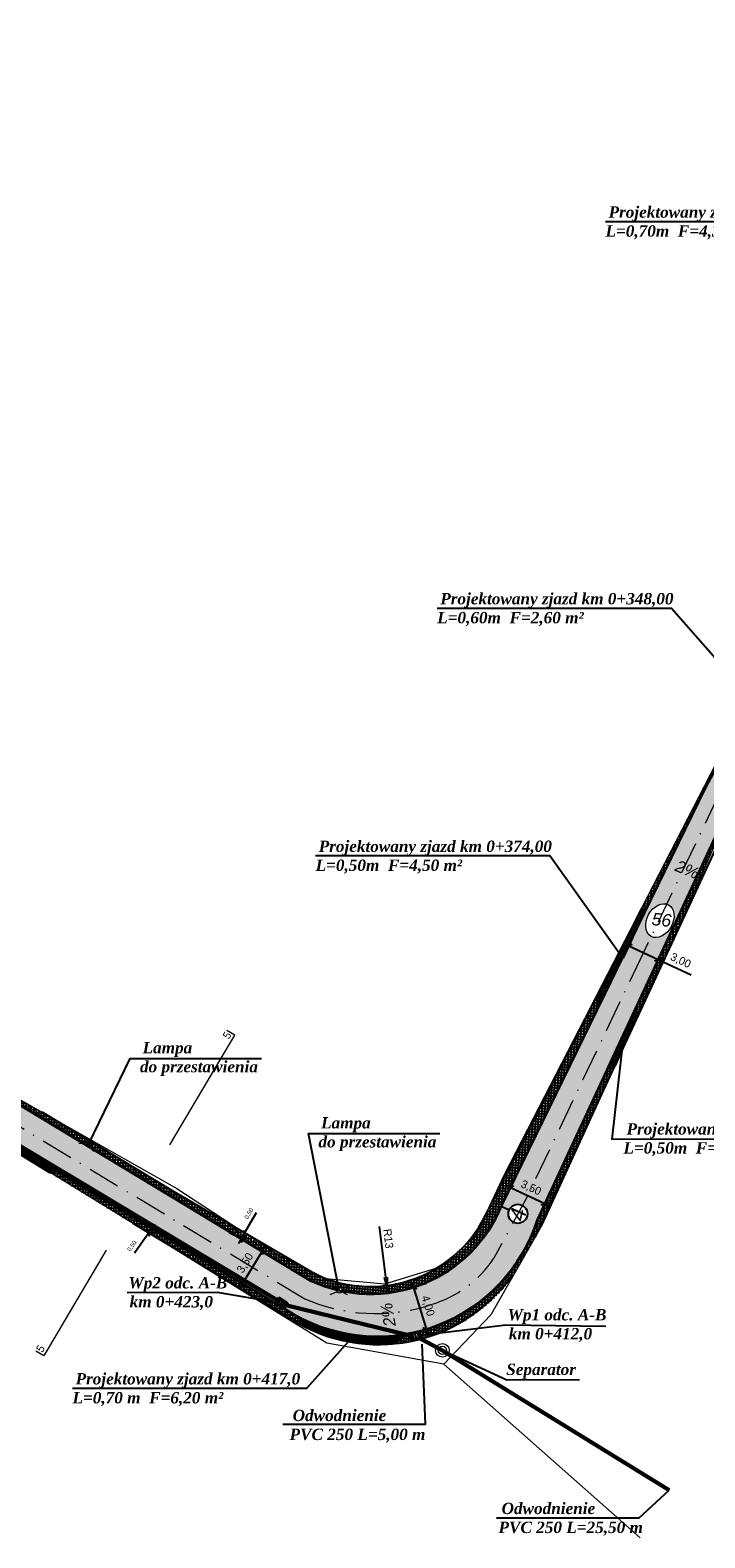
# Model space of a CAD drawing. Header units: metres. Extents: x 5555129 to 5556676, y 5635595 to 5636517.
# Tile 182 of 256: x 5556123 to 5556186, y 5635595 to 5635736. Entities that reach past the tile are written whole.
import ezdxf

# ---------------------------------------------------------------- set-up
doc = ezdxf.new("R2010")
doc.units = ezdxf.units.M
doc.header["$MEASUREMENT"] = 0
doc.linetypes.add('KROPK3-2', pattern=[5, 3, -1, 0, -1])
doc.linetypes.add('PRZER3-1', pattern=[4, 3, -1])
for name, color, linetype, lineweight, true_color in [('drogi', 7, 'Continuous', 20, 0xd6bc51), ('GESDZI_O', 7, 'Continuous', 18, 0x0a0909), ('GESKKL_O', 7, 'PRZER3-1', 18, 0x008000)]:
    doc.layers.add(name, color=color, linetype=linetype, lineweight=lineweight, true_color=true_color)
doc.layers.add('Warstwa 1', color=220, linetype='Continuous', lineweight=20)
doc.styles.add('GEO-INFO', font='plfontwi.shx', dxfattribs={"height": 0.25})
doc.styles.get("Standard").update_dxf_attribs({"font": 'plfontwi.shx', "height": 0.75})
doc.dimstyles.new('ISO-25', dxfattribs={"dimtxt": 2.5, "dimasz": 2.5, "dimexe": 1.25, "dimexo": 0.625, "dimtad": 1, "dimtxsty": 'Standard', "dimcen": 2.5, "dimadec": 0, "dimazin": 0, "dimtfac": 1, "dimtmove": 0, "dimatfit": 3, "dimfxl": 1, "dimarcsym": 0})
pattern_1 = [(85, (511.457, -240.33497), (-0.249048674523, 0.021788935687), []), (175, (511.457, -240.33497), (-0.021788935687, -0.249048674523), [])]
pattern_2 = [(0, (511.457, -240.33497), (0, 0.275), [0.2, -0.075]), (90, (511.457, -240.33497), (-0.275, 2e-17), [0.2, -0.075])]
pattern_3 = [(45, (511.45699, -240.33497), (-0.0883883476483, 0.0883883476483), []), (135, (511.45699, -240.33497), (-0.0883883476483, -0.0883883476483), [])]
pattern_4 = [(90, (1114.57154, -241.69257), (-0.125, 8e-18), []), (180, (1114.57154, -241.69257), (-2e-17, -0.125), [])]

# ---------------------------------------------------------------- blocks, each defined once
blk = doc.blocks.new('_Oblique')
at = {"color": 0, "linetype": 'ByBlock', "lineweight": -2}
blk.add_line((-0.5, -0.5), (0.5, 0.5), dxfattribs=at)
blk = doc.blocks.new('*D2591')
at = {"layer": 'Defpoints', "color": 0, "linetype": 'Continuous', "lineweight": 18}
for p in [(5556179.07, 5635652.09), (5556181.82, 5635650.82), (5556181.18, 5635649.44)]:
    blk.add_point(p, dxfattribs=at)
at = {"layer": 'Warstwa 1', "color": 0, "linetype": 'Continuous', "lineweight": -2}
for p, q in [((5556178.81, 5635651.53), (5556177.91, 5635649.58)), ((5556177.98, 5635650.93), (5556181.18, 5635649.44)), ((5556181.56, 5635650.25), (5556180.65, 5635648.31)), ((5556181.18, 5635649.44), (5556184.25, 5635648.01))]:
    blk.add_line(p, q, dxfattribs=at)
at = {"layer": 'Warstwa 1', "color": 0, "linetype": 'ByBlock', "lineweight": -2, "xscale": 0.5, "yscale": 0.5, "zscale": 0.5}
for p, rotation in [((5556178.43, 5635650.71), 155.0893419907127), ((5556181.18, 5635649.44), 335.0893419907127)]:
    blk.add_blockref('_Oblique', p, dxfattribs=dict(at, rotation=rotation))
at = {"layer": 'Warstwa 1', "color": 0, "linetype": 'Continuous', "lineweight": 20, "insert": (5556183.26, 5635649.3), "char_height": 0.75, "attachment_point": 5, "rotation": 335.0893}
blk.add_mtext('3,00', dxfattribs=at)
blk = doc.blocks.new('*D2592')
at = {"layer": 'Defpoints', "color": 0, "linetype": 'Continuous', "lineweight": 18}
for p in [(5556167.01, 5635627.37), (5556170.6, 5635626.66), (5556170.23, 5635625.87)]:
    blk.add_point(p, dxfattribs=at)
at = {"layer": 'Warstwa 1', "color": 0, "linetype": 'Continuous', "lineweight": -2}
for p, q in [((5556167.27, 5635627.93), (5556167.9, 5635629.3)), ((5556166.92, 5635628.37), (5556171.06, 5635626.45)), ((5556170.5, 5635626.44), (5556171.13, 5635627.8))]:
    blk.add_line(p, q, dxfattribs=at)
at = {"layer": 'Warstwa 1', "color": 0, "linetype": 'ByBlock', "lineweight": -2, "xscale": 0.5, "yscale": 0.5, "zscale": 0.5}
for p, rotation in [((5556167.38, 5635628.16), 155.0893419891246), ((5556170.6, 5635626.66), 335.0893419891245)]:
    blk.add_blockref('_Oblique', p, dxfattribs=dict(at, rotation=rotation))
at = {"layer": 'Warstwa 1', "color": 0, "linetype": 'Continuous', "lineweight": 20, "insert": (5556169.3, 5635628.09), "char_height": 0.75, "attachment_point": 5, "rotation": 335.0893}
blk.add_mtext('3,50', dxfattribs=at)
blk = doc.blocks.new('*D2593')
at = {"layer": 'Defpoints', "color": 0, "linetype": 'Continuous', "lineweight": 18}
for p in [(5556158.35, 5635618.83), (5556159.54, 5635614.93), (5556159.54, 5635614.93)]:
    blk.add_point(p, dxfattribs=at)
at = {"layer": 'Warstwa 1', "color": 0, "linetype": 'Continuous', "lineweight": -2}
for p, q in [((5556158.2, 5635619.31), (5556159.69, 5635614.45)), ((5556158.94, 5635619.03), (5556159.54, 5635619.22)), ((5556160.13, 5635615.13), (5556160.73, 5635615.32))]:
    blk.add_line(p, q, dxfattribs=at)
at = {"layer": 'Warstwa 1', "color": 0, "linetype": 'ByBlock', "lineweight": -2, "xscale": 0.5, "yscale": 0.5, "zscale": 0.5}
for p, rotation in [((5556158.35, 5635618.83), 106.9871584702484), ((5556159.54, 5635614.93), 286.9871584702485)]:
    blk.add_blockref('_Oblique', p, dxfattribs=dict(at, rotation=rotation))
at = {"layer": 'Warstwa 1', "color": 0, "linetype": 'Continuous', "lineweight": 20, "insert": (5556159.66, 5635617.1), "char_height": 0.75, "attachment_point": 5, "rotation": 286.9872}
blk.add_mtext('4,00', dxfattribs=at)
blk = doc.blocks.new('*D2594')
at = {"layer": 'Defpoints', "color": 0, "linetype": 'Continuous', "lineweight": 18}
for p in [(5556143.96, 5635622.35), (5556142.15, 5635619.36), (5556142.4, 5635619.21)]:
    blk.add_point(p, dxfattribs=at)
at = {"layer": 'Warstwa 1', "color": 0, "linetype": 'Continuous', "lineweight": -2}
for p, q in [((5556144.47, 5635622.63), (5556142.14, 5635618.78)), ((5556144.5, 5635622.03), (5556145.28, 5635621.56)), ((5556142.69, 5635619.03), (5556143.47, 5635618.56))]:
    blk.add_line(p, q, dxfattribs=at)
at = {"layer": 'Warstwa 1', "color": 0, "linetype": 'ByBlock', "lineweight": -2, "xscale": 0.5, "yscale": 0.5, "zscale": 0.5}
for p, rotation in [((5556144.21, 5635622.2), 58.81673055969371), ((5556142.4, 5635619.21), 238.8167305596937)]:
    blk.add_blockref('_Oblique', p, dxfattribs=dict(at, rotation=rotation))
at = {"layer": 'Warstwa 1', "color": 0, "linetype": 'Continuous', "lineweight": 20, "insert": (5556142.67, 5635621.09), "char_height": 0.75, "attachment_point": 5, "rotation": 58.8167}
blk.add_mtext('3,50', dxfattribs=at)
blk = doc.blocks.new('*D2602')
at = {"layer": 'Defpoints', "color": 0, "linetype": 'Continuous', "lineweight": 18}
for p in [(5556142.28, 5635623.37), (5556142.53, 5635623.81), (5556142.53, 5635623.81)]:
    blk.add_point(p, dxfattribs=at)
at = {"layer": 'Warstwa 1', "color": 0, "linetype": 'Continuous', "lineweight": -2}
for p, q in [((5556142.53, 5635623.81), (5556143.69, 5635625.81)), ((5556141.72, 5635623.65), (5556141.16, 5635623.93)), ((5556141.97, 5635624.09), (5556141.41, 5635624.36)), ((5556142.28, 5635623.37), (5556142.03, 5635622.94)), ((5556142.28, 5635623.37), (5556142.53, 5635623.81))]:
    blk.add_line(p, q, dxfattribs=at)
at = {"layer": 'Warstwa 1', "color": 0, "linetype": 'ByBlock', "lineweight": -2, "xscale": 0.5, "yscale": 0.5, "zscale": 0.5}
for p, rotation in [((5556142.28, 5635623.37), 59.9161954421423), ((5556142.53, 5635623.81), 239.9161954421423)]:
    blk.add_blockref('_Oblique', p, dxfattribs=dict(at, rotation=rotation))
at = {"layer": 'Warstwa 1', "color": 0, "linetype": 'Continuous', "lineweight": 20, "insert": (5556143.02, 5635625.72), "char_height": 0.75, "attachment_point": 5, "rotation": 59.9162}
blk.add_mtext('{\\H0.53085x;0,50}', dxfattribs=at)
blk = doc.blocks.new('*D2603')
at = {"layer": 'Defpoints', "color": 0, "linetype": 'Continuous', "lineweight": 18}
for p in [(5556133.65, 5635623.92), (5556133.65, 5635623.92), (5556133.94, 5635624.33)]:
    blk.add_point(p, dxfattribs=at)
at = {"layer": 'Warstwa 1', "color": 0, "linetype": 'Continuous', "lineweight": -2}
for p, q in [((5556133.4, 5635624.65), (5556132.87, 5635624.97)), ((5556133.94, 5635624.33), (5556134.23, 5635624.74)), ((5556133.65, 5635623.92), (5556132.31, 5635622.04)), ((5556133.11, 5635624.24), (5556132.58, 5635624.56)), ((5556133.94, 5635624.33), (5556133.65, 5635623.92))]:
    blk.add_line(p, q, dxfattribs=at)
at = {"layer": 'Warstwa 1', "color": 0, "linetype": 'ByBlock', "lineweight": -2, "xscale": 0.5, "yscale": 0.5, "zscale": 0.5}
for p, rotation in [((5556133.65, 5635623.92), 54.55581512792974), ((5556133.94, 5635624.33), 234.5558151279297)]:
    blk.add_blockref('_Oblique', p, dxfattribs=dict(at, rotation=rotation))
at = {"layer": 'Warstwa 1', "color": 0, "linetype": 'Continuous', "lineweight": 20, "insert": (5556132.1, 5635622.68), "char_height": 0.75, "attachment_point": 5, "rotation": 54.5558}
blk.add_mtext('{\\H0.53085x;0,50}', dxfattribs=at)
blk = doc.blocks.new('*D2608')
at = {"layer": 'Defpoints', "color": 0, "linetype": 'Continuous', "lineweight": 18}
for p in [(5556154.34, 5635631.39), (5556155.95, 5635618.3)]:
    blk.add_point(p, dxfattribs=at)
at = {"layer": 'Warstwa 1', "color": 0, "lineweight": -2}
blk.add_line((5556155.77, 5635619.79), (5556155.19, 5635624.5), dxfattribs=at)
at = {"layer": 'Warstwa 1', "color": 0, "linetype": 'Continuous', "lineweight": 18}
blk.add_solid([(5556155.52, 5635619.76), (5556156.01, 5635619.82), (5556155.95, 5635618.3)], dxfattribs=at)
at = {"layer": 'Warstwa 1', "color": 0, "linetype": 'Continuous', "insert": (5556156, 5635623.38), "char_height": 0.75, "attachment_point": 5, "rotation": 277.0044}
blk.add_mtext('R13', dxfattribs=at)

msp = doc.modelspace()

# ---------------------------------------------------------------- hatches: boundary and pattern name
h = msp.add_hatch()
h.set_pattern_fill('ANSI37', color=141, scale=2, angle=40)
h.set_pattern_definition([(85, (1740.4174, -284.47472), (-0.249048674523, 0.021788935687), []), (175, (1740.4174, -284.47472), (-0.021788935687, -0.249048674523), [])])
h.paths.add_polyline_path([(5556185.05435, 5635664.3461), (5556184.90229, 5635664.436), (5556179.55072, 5635654.03814), (5556180.10091, 5635654.19666)])
h.paths.add_polyline_path([(5556185.59511, 5635665.45409), (5556188.30972, 5635670.56393), (5556188.19287, 5635670.82946), (5556184.90229, 5635664.436), (5556185.05435, 5635664.3461)])
h = msp.add_hatch()
h.set_pattern_fill('ANSI37', color=141, scale=2, angle=40)
h.set_pattern_definition(pattern_1)
h.paths.add_polyline_path([(5556188.21428, 5635664.12791), (5556188.04314, 5635664.21599), (5556179.0483, 5635644.8477), (5556179.28807, 5635644.29706), (5556180.96983, 5635647.89639), (5556183.31191, 5635653.01868)])
h = msp.add_hatch()
h.set_pattern_fill('ANSI37', color=141, scale=2, angle=40)
h.set_pattern_definition(pattern_1)
edge = h.paths.add_edge_path()
edge.add_line((5556175.67324, 5635645.12453), (5556175.26096, 5635645.70185))
edge.add_line((5556175.26096, 5635645.70185), (5556165.71342, 5635626.93574))
edge.add_arc((5556149.19716, 5635633.47728), 17.76454, 325.0509924, 338.393122, ccw=False)
edge.add_line((5556163.75808, 5635623.30092), (5556164.30822, 5635622.75937))
edge.add_arc((5556154.34042, 5635631.38587), 13.18233, 319.1258848, 338.2635464)
edge.add_line((5556166.58545, 5635626.50396), (5556175.67324, 5635645.12453))
h = msp.add_hatch()
h.set_pattern_fill('ANSI37', color=141, scale=2, angle=40)
h.set_pattern_definition(pattern_1)
h.paths.add_polyline_path([(5556177.12898, 5635639.49623), (5556176.51303, 5635639.3886), (5556169.88588, 5635625.11858, -0.092395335), (5556167.15121, 5635620.06402), (5556167.51728, 5635619.71696), (5556170.35026, 5635624.67073)])
h = msp.add_hatch()
h.set_pattern_fill('ANSI37', color=141, scale=2, angle=40)
h.set_pattern_definition(pattern_1)
h.paths.add_polyline_path([(5556123.69202, 5635635.18068), (5556117.73519, 5635638.55208), (5556117.58444, 5635638.28086), (5556135.74793, 5635627.32463), (5556144.44813, 5635622.05907), (5556144.69122, 5635622.4964), (5556136.0065, 5635627.75258)])
h = msp.add_hatch()
h.set_pattern_fill('ANSI37', color=141, scale=2, angle=40)
h.set_pattern_definition(pattern_1)
h.paths.add_polyline_path([(5556124.85262, 5635629.80925), (5556124.4242, 5635629.56552), (5556132.20664, 5635624.78938), (5556133.67935, 5635623.90104), (5556141.17721, 5635619.36316), (5556141.4203, 5635619.80049), (5556133.93792, 5635624.32899)])
h = msp.add_hatch()
h.set_pattern_fill('ANSI37', color=141, scale=2, angle=40)
h.set_pattern_definition(pattern_1)
edge = h.paths.add_edge_path()
edge.add_line((5556151.37575, 5635618.81206), (5556151.46542, 5635619.29053))
edge.add_arc((5556152.9063, 5635627.24697), 8.08586, 242.3483562, 259.7352125, ccw=False)
edge.add_line((5556149.1537, 5635620.08464), (5556144.6381, 5635622.52855))
edge.add_line((5556144.6381, 5635622.52855), (5556144.37181, 5635622.10527))
edge.add_line((5556144.37181, 5635622.10527), (5556148.80602, 5635619.42158))
edge.add_arc((5556154.34042, 5635631.38587), 13.18233, 245.1758766, 256.0632902)
edge.add_arc((5556151.42642, 5635618.55319), 0.26378, 101.075011, 171.626822, ccw=False)
edge = h.paths.add_edge_path()
edge.add_arc((5556151.42642, 5635618.55319), 0.26378, 342.7860971, 0.0000006, ccw=False)
edge.add_arc((5556154.34042, 5635631.38587), 13.18233, 258.3496283, 319.1258848)
edge.add_line((5556164.30822, 5635622.75937), (5556163.75563, 5635623.26697))
edge.add_arc((5556154.31777, 5635631.45587), 12.49525, 256.8044914, 319.0529602, ccw=False)
edge.add_line((5556151.46542, 5635619.29053), (5556151.37575, 5635618.81206))
edge.add_arc((5556151.42642, 5635618.55319), 0.26378, 359.999999, 101.0750115, ccw=False)
h = msp.add_hatch()
h.set_pattern_fill('ANSI37', color=141, scale=2, angle=40)
h.set_pattern_definition(pattern_1)
h.paths.add_polyline_path([(5556141.4203, 5635619.80049), (5556141.17721, 5635619.36316), (5556147.03263, 5635615.81933), (5556147.04973, 5635615.80898, 0.000413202), (5556147.07316, 5635615.79608), (5556147.28935, 5635616.2484)])
h = msp.add_hatch()
h.set_pattern_fill('ANSI37', color=141, scale=2, angle=40)
h.set_pattern_definition(pattern_1)
edge = h.paths.add_edge_path()
edge.add_arc((5556155.14577, 5635628.94729), 15.43247, 238.3579557, 244.0108803)
edge.add_arc((5556155.14577, 5635628.94729), 15.43247, 244.0108804, 266.4772803)
edge.add_arc((5556155.20467, 5635629.13316), 15.62168, 244.1097705, 266.3035531, ccw=False)
edge.add_line((5556148.38349, 5635615.0794), (5556147.60338, 5635616.07692))
edge.add_arc((5556154.95885, 5635629.92751), 15.68253, 241.4408435, 242.0290843, ccw=False)
edge.add_arc((5556154.95885, 5635629.92752), 15.68254, 240.7311034, 241.4408435, ccw=False)
edge.add_line((5556147.29152, 5635616.24709), (5556147.04973, 5635615.80898))
h.paths.add_polyline_path([(5556159.03053, 5635614.329), (5556158.81648, 5635614.30198), (5556158.85969, 5635614.11231), (5556159.06903, 5635614.16)])
h.paths.add_polyline_path([(5556159.03053, 5635614.329), (5556158.953, 5635614.66926), (5556158.74366, 5635614.62156), (5556158.81648, 5635614.30198)])
h.paths.add_polyline_path([(5556158.47987, 5635614.56145), (5556158.54675, 5635614.26794), (5556158.81648, 5635614.30198), (5556158.74366, 5635614.62156)])
h.paths.add_polyline_path([(5556158.59591, 5635614.0522), (5556158.54675, 5635614.26794), (5556158.47987, 5635614.56145), (5556158.21916, 5635614.50205), (5556158.33519, 5635613.9928)])
h.paths.add_polyline_path([(5556158.21916, 5635614.50205), (5556158.00674, 5635614.45365), (5556158.12278, 5635613.9444), (5556158.33519, 5635613.9928)])
h.paths.add_polyline_path([(5556158.85969, 5635614.11231), (5556158.81648, 5635614.30198), (5556158.54675, 5635614.26794), (5556158.59591, 5635614.0522)])
edge = h.paths.add_edge_path()
edge.add_line((5556157.61965, 5635614.47235), (5556156.94934, 5635613.97737))
edge.add_line((5556156.94934, 5635613.97737), (5556157.03986, 5635613.95))
edge.add_line((5556157.03986, 5635613.95), (5556156.39468, 5635613.56545))
edge.add_arc((5556155.14577, 5635628.94729), 15.43247, 274.641862, 281.9182354)
edge.add_arc((5556155.14576, 5635628.94735), 15.43252, 281.9182367, 282.5570307)
edge.add_arc((5556155.14577, 5635628.94729), 15.43247, 282.5570319, 323.3651307)
edge.add_line((5556167.52962, 5635619.73854), (5556167.15121, 5635620.06402))
edge.add_arc((5556154.95885, 5635629.92752), 15.68254, 279.7684031, 321.0274962, ccw=False)
at = {"layer": 'drogi', "lineweight": 5, "true_color": 0xf4e08b}
h = msp.add_hatch(dxfattribs=at)
h.set_pattern_fill('ANGLE', color=41)
h.set_pattern_definition(pattern_2)
h.paths.add_polyline_path([(5556201.78182, 5635697.2632), (5556202.72273, 5635699.78211), (5556200.9892, 5635700.43147), (5556200.0477, 5635697.91096), (5556196.06489, 5635687.24807), (5556196.06207, 5635687.24073), (5556197.59686, 5635686.66746)])
h.paths.add_polyline_path([(5556203.32642, 5635696.68624), (5556204.26679, 5635699.20372), (5556202.72273, 5635699.78211), (5556201.78182, 5635697.2632), (5556197.59686, 5635686.66746), (5556199.34089, 5635686.01603)])
h.paths.add_polyline_path([(5556199.33813, 5635686.00866), (5556199.34089, 5635686.01603), (5556197.59686, 5635686.66746), (5556193.23991, 5635675.63628), (5556186.96232, 5635664.77227), (5556187.94202, 5635664.23461), (5556192.27107, 5635670.99209), (5556195.46416, 5635675.91488)])
h.paths.add_polyline_path([(5556197.59686, 5635686.66746), (5556196.06207, 5635687.24073), (5556192.31774, 5635677.48473), (5556189.41837, 5635672.65102), (5556185.604, 5635665.47136), (5556186.96232, 5635664.77227), (5556193.23991, 5635675.63628)])
edge = h.paths.add_edge_path()
edge.add_ellipse((5556181.3338, 5635653.06045), major_axis=(-0.81596, -1.47422), ratio=0.70808136, start_angle=-175.3508788, end_angle=4.6491211, ccw=False)
edge.add_line((5556182.06247, 5635654.57665), (5556186.96232, 5635664.77227))
edge.add_line((5556186.96232, 5635664.77227), (5556185.604, 5635665.47136))
edge.add_line((5556185.604, 5635665.47136), (5556185.59511, 5635665.45409))
edge.add_line((5556185.59511, 5635665.45409), (5556178.90323, 5635651.74266))
edge.add_line((5556178.90323, 5635651.74266), (5556180.37814, 5635651.0719))
edge.add_line((5556180.37814, 5635651.0719), (5556180.60514, 5635651.54424))
edge = h.paths.add_edge_path()
edge.add_ellipse((5556181.3338, 5635653.06045), major_axis=(-0.81596, -1.47422), ratio=0.70808136, start_angle=4.6491211, end_angle=184.6491212, ccw=False)
edge.add_line((5556180.60514, 5635651.54424), (5556180.37814, 5635651.0719))
edge.add_line((5556180.37814, 5635651.0719), (5556181.63498, 5635650.50031))
edge.add_line((5556181.63498, 5635650.50031), (5556188.04314, 5635664.21599))
edge.add_line((5556188.04314, 5635664.21599), (5556186.96232, 5635664.77227))
edge.add_line((5556186.96232, 5635664.77227), (5556182.06247, 5635654.57665))
h = msp.add_hatch(dxfattribs=at)
h.set_pattern_fill('ANGLE', color=41)
h.set_pattern_definition(pattern_2)
edge = h.paths.add_edge_path()
edge.add_line((5556181.63498, 5635650.50031), (5556180.37814, 5635651.0719))
edge.add_line((5556180.37814, 5635651.0719), (5556168.55076, 5635626.46146))
edge.add_arc((5556168.08978, 5635625.69876), 0.89118, 360, 58.850732, ccw=False)
edge.add_arc((5556168.08978, 5635625.69876), 0.89118, 256.1891726, 360, ccw=False)
edge.add_arc((5556154.63829, 5635630.78674), 14.51576, 319.7953634, 335.7867993, ccw=False)
edge.add_line((5556165.72461, 5635621.41654), (5556167.07724, 5635620.13416))
edge.add_arc((5556151.74279, 5635632.0584), 19.42506, 322.130944, 339.0679127)
edge.add_line((5556169.88588, 5635625.11858), (5556181.63498, 5635650.50031))
edge = h.paths.add_edge_path()
edge.add_arc((5556154.34042, 5635631.38587), 13.18233, 337.5976463, 338.2635465, ccw=False)
edge.add_line((5556166.52788, 5635626.36198), (5556167.26948, 5635626.04708))
edge.add_arc((5556168.08978, 5635625.69876), 0.89118, 58.8507319, 156.9928673, ccw=False)
edge.add_line((5556168.55076, 5635626.46146), (5556180.37814, 5635651.0719))
edge.add_line((5556180.37814, 5635651.0719), (5556178.90323, 5635651.74266))
edge.add_line((5556178.90323, 5635651.74266), (5556175.62399, 5635645.02361))
edge.add_line((5556175.62399, 5635645.02361), (5556166.58545, 5635626.50396))
edge = h.paths.add_edge_path()
edge.add_line((5556164.30822, 5635622.75937), (5556165.72461, 5635621.41654))
edge.add_arc((5556154.63829, 5635630.78674), 14.51576, 319.7953634, 335.7867993)
edge.add_arc((5556168.08978, 5635625.69876), 0.89118, 180, 256.1891726, ccw=False)
edge.add_arc((5556168.08978, 5635625.69876), 0.89118, 156.9928672, 179.9999999, ccw=False)
edge.add_line((5556167.26948, 5635626.04708), (5556166.52788, 5635626.36198))
edge.add_arc((5556154.34042, 5635631.38587), 13.18233, 319.1258848, 337.5976462, ccw=False)
h = msp.add_hatch(dxfattribs=at)
h.set_pattern_fill('ANGLE', color=41)
h.set_pattern_definition(pattern_2)
h.paths.add_polyline_path([(5556117.58444, 5635638.28086), (5556116.73387, 5635636.75066), (5556134.94633, 5635625.95949), (5556143.63072, 5635620.58852), (5556144.44813, 5635622.05907), (5556135.74793, 5635627.32463)])
h = msp.add_hatch(dxfattribs=at)
h.set_pattern_fill('ANGLE', color=41)
h.set_pattern_definition(pattern_2)
h.paths.add_polyline_path([(5556119.13211, 5635633.27907), (5556119.40177, 5635633.72638), (5556119.17277, 5635633.86443), (5556118.90311, 5635633.41712)])
h.paths.add_polyline_path([(5556118.90311, 5635633.41712), (5556119.17277, 5635633.86443), (5556118.98619, 5635633.97691), (5556118.83568, 5635633.72724), (5556118.71653, 5635633.5296)])
h.paths.add_polyline_path([(5556119.36381, 5635633.13939), (5556119.63347, 5635633.58669), (5556119.40177, 5635633.72638), (5556119.13211, 5635633.27907)])
h.paths.add_polyline_path([(5556119.65162, 5635633.20095), (5556119.81735, 5635633.47584), (5556119.63347, 5635633.58669), (5556119.36381, 5635633.13939), (5556119.54768, 5635633.02854)])
h.paths.add_polyline_path([(5556145.9702, 5635617.76902), (5556145.68124, 5635617.33393), (5556145.90398, 5635617.18599), (5556146.19295, 5635617.62108)])
h.paths.add_polyline_path([(5556145.78872, 5635617.88955), (5556145.62051, 5635617.63628), (5556145.49976, 5635617.45446), (5556145.68124, 5635617.33393), (5556145.9702, 5635617.76902)])
h.paths.add_polyline_path([(5556146.19295, 5635617.62108), (5556145.90398, 5635617.18599), (5556146.12935, 5635617.03631), (5556146.41832, 5635617.4714)])
h.paths.add_polyline_path([(5556146.41832, 5635617.4714), (5556146.12935, 5635617.03631), (5556146.30821, 5635616.91753), (5556146.46311, 5635617.15077), (5556146.59717, 5635617.35261)])
h.paths.add_polyline_path([(5556148.07833, 5635617.83784), (5556134.94633, 5635625.95949), (5556116.6351, 5635636.80918), (5556115.77219, 5635635.28452), (5556115.79327, 5635635.27386), (5556133.93792, 5635624.32899), (5556147.29152, 5635616.24709, 0.364037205), (5556167.07724, 5635620.13416), (5556165.72461, 5635621.41654, -0.34756334)])
h = msp.add_hatch(dxfattribs=at)
h.set_pattern_fill('ANGLE', color=41)
h.set_pattern_definition(pattern_2)
h.paths.add_polyline_path([(5556165.72461, 5635621.41654), (5556164.30822, 5635622.75937, -0.334352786), (5556148.80602, 5635619.42158), (5556144.44813, 5635622.05907), (5556143.63072, 5635620.58852), (5556148.07833, 5635617.83784, 0.34756334)])
at = {"layer": 'GESKKL_O', "linetype": 'Continuous', "lineweight": 20}
h = msp.add_hatch(dxfattribs=at)
h.set_pattern_fill('ANSI37', color=140)
h.set_pattern_definition(pattern_3)
h.paths.add_polyline_path([(5556180.10091, 5635654.19666), (5556179.55072, 5635654.03814), (5556175.42127, 5635645.74823), (5556175.67324, 5635645.12453)])
h = msp.add_hatch(dxfattribs=at)
h.set_pattern_fill('ANSI37', color=140)
h.set_pattern_definition(pattern_3)
h.paths.add_polyline_path([(5556179.28807, 5635644.29706), (5556179.0483, 5635644.8477), (5556176.51303, 5635639.3886), (5556177.12898, 5635639.49623)])
h = msp.add_hatch(dxfattribs=at)
h.set_pattern_fill('ANSI37', color=140, angle=45)
h.set_pattern_definition(pattern_4)
h.paths.add_polyline_path([(5556124.4242, 5635629.56552), (5556124.85262, 5635629.80925), (5556119.80612, 5635632.8533), (5556119.86604, 5635632.3629)])
h = msp.add_hatch(dxfattribs=at)
h.set_pattern_fill('ANSI37', color=140, angle=45)
h.set_pattern_definition(pattern_4)
h.paths.add_polyline_path([(5556148.38349, 5635615.0794, 0.13253369), (5556156.37821, 5635613.55563), (5556157.61965, 5635614.47235, -0.166173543), (5556147.60338, 5635616.07692), (5556148.38349, 5635615.0794)], is_closed=False)
at = {"layer": 'Warstwa 1', "linetype": 'Continuous', "lineweight": 40}
h = msp.add_hatch(color=0, dxfattribs=at)
h.dxf.hatch_style = 1
h.paths.add_polyline_path([(5556184.46796, 5635656.51769), (5556181.93736, 5635657.95949), (5556181.8262, 5635657.73172)])
h = msp.add_hatch(color=0, dxfattribs=at)
h.dxf.hatch_style = 1
h.paths.add_polyline_path([(5556157.0305, 5635614.37532), (5556156.73869, 5635618.42354), (5556156.468, 5635618.37637)])

# ---------------------------------------------------------------- linework, layer by layer
msp.add_line((5556167.26948, 5635626.04708), (5556166.51817, 5635626.3661))
at = {"color": 141, "true_color": 0xadddf7}
for points in [[(5556191.98252, 5635669.5012), (5556188.98298, 5635665.05265), (5556169.70598, 5635623.54413)], [(5556180.96983, 5635647.89639), (5556179.28807, 5635644.29706)], [(5556180.94927, 5635647.85144), (5556179.28843, 5635644.29665)], [(5556175.32619, 5635645.83006), (5556165.71383, 5635626.93461)], [(5556149.13316, 5635620.09662), (5556136.0065, 5635627.75258), (5556123.69202, 5635635.18068)], [(5556147.04973, 5635615.80898), (5556133.67935, 5635623.90104), (5556132.20664, 5635624.78938)]]:
    msp.add_lwpolyline(points, dxfattribs=at)
msp.add_circle((5556168.08978, 5635625.69876), 0.89118)
for centre, radius, start, end in [((5556154.33018, 5635630.90339), 11.99339, 244.4301251, 336.1954041), ((5556155.10983, 5635628.74054), 15.23779, 238.0651648, 324.0238182)]:
    msp.add_arc(centre, radius, start, end, dxfattribs=at)
at = {"layer": 'GESDZI_O', "color": 6, "linetype": 'Continuous', "lineweight": 9}
msp.add_line((5556178.96451, 5635644.66729), (5556178.96451, 5635644.66729), dxfattribs=at)
at = {"layer": 'GESDZI_O', "color": 141, "linetype": 'Continuous', "lineweight": 9, "true_color": 0xadddf7}
for p, q in [((5556127.12983, 5635632.30423), (5556127.76781, 5635632.22215)), ((5556127.47349, 5635633.01944), (5556127.95806, 5635632.5349)), ((5556128.52826, 5635631.50585), (5556128.19862, 5635631.95849)), ((5556128.96322, 5635632.16751), (5556128.36226, 5635632.28902)), ((5556150.53837, 5635618.96783), (5556151.19427, 5635618.76936)), ((5556150.57296, 5635618.17509), (5556151.17415, 5635618.40384)), ((5556152.25383, 5635618.91988), (5556151.66666, 5635618.74336)), ((5556152.18264, 5635618.13126), (5556151.6784, 5635618.37473))]:
    msp.add_line(p, q, dxfattribs=at)
at = {"layer": 'GESDZI_O', "color": 162, "linetype": 'Continuous', "lineweight": 60}
for p, q in [((5556146.30657, 5635617.19545), (5556158.11727, 5635614.31399)), ((5556182.19308, 5635599.89277), (5556161.0451, 5635612.95142))]:
    msp.add_line(p, q, dxfattribs=at)
at = {"layer": 'GESDZI_O', "color": 3, "linetype": 'Continuous', "lineweight": 18}
msp.add_line((5556161.18957, 5635611.65053), (5556179.51028, 5635595.45126), dxfattribs=at)
for points in [[(5556096.65332, 5635650.48382), (5556136.25267, 5635628.07172), (5556145.62024, 5635621.93413), (5556150.15361, 5635619.66198), (5556155.68556, 5635619.15239), (5556160.54062, 5635620.64517), (5556161.55245, 5635621.20942), (5556164.20498, 5635623.7247), (5556166.88241, 5635629.42419), (5556191.94434, 5635678.11838), (5556202.84765, 5635707.30909), (5556204.08087, 5635710.61056), (5556210.1341, 5635729.2348), (5556212.63441, 5635737.86394), (5556214.79038, 5635745.94077), (5556218.63949, 5635753.86415), (5556225.08125, 5635762.93404), (5556256.40225, 5635799.33309), (5556285.22255, 5635832.20845), (5556292.46615, 5635838.41518), (5556304.19248, 5635846.28098), (5556330.23605, 5635854.44928), (5556334.11742, 5635856.20294)], [(5556293.70977, 5635832.71766), (5556283.28231, 5635822.52508), (5556263.88287, 5635800.68527), (5556264.70758, 5635794.99116), (5556236.58845, 5635766.37906), (5556222.95007, 5635744.39172), (5556205.80706, 5635698.62676), (5556204.26163, 5635696.3369), (5556202.07669, 5635684.99415), (5556196.89721, 5635674.50903), (5556193.8127, 5635670.31458), (5556188.21428, 5635664.12791), (5556183.31191, 5635653.01868), (5556170.35026, 5635624.67073), (5556165.54972, 5635616.27646), (5556161.18957, 5635611.65053), (5556150.25069, 5635613.63475), (5556133.2481, 5635624.15022), (5556115.6003, 5635634.98082)]]:
    msp.add_lwpolyline(points, dxfattribs=at)
at = {"layer": 'GESDZI_O', "color": 1, "linetype": 'Continuous', "lineweight": 30}
for points in [[(5556213.78266, 5635737.28627), (5556210.56151, 5635726.05771), (5556200.0477, 5635697.91096), (5556196.06489, 5635687.24807), (5556192.13452, 5635677.41806), (5556189.4194, 5635672.65273), (5556185.59511, 5635665.45409), (5556166.58545, 5635626.50396)], [(5556217.14696, 5635736.32115), (5556213.8881, 5635724.96111), (5556203.32642, 5635696.68624), (5556199.33813, 5635686.00866), (5556195.46416, 5635675.91488), (5556192.37219, 5635670.97347), (5556188.54622, 5635665.29926), (5556169.88588, 5635625.11858)], [(5556180.10091, 5635654.19666), (5556179.55072, 5635654.03814), (5556175.42127, 5635645.74823), (5556175.67324, 5635645.12453), (5556180.10091, 5635654.19666)], [(5556148.80602, 5635619.42158), (5556135.74793, 5635627.32463), (5556117.48925, 5635638.33828), (5556105.19685, 5635644.82405), (5556098.43984, 5635648.19362)], [(5556147.29152, 5635616.24709), (5556133.93792, 5635624.32899), (5556115.76731, 5635635.28952), (5556103.59903, 5635641.70979), (5556096.8779, 5635645.06147)], [(5556179.0483, 5635644.8477), (5556179.28807, 5635644.29706), (5556177.12898, 5635639.49623), (5556176.51303, 5635639.3886), (5556178.96451, 5635644.66729)], [(5556119.80612, 5635632.8533), (5556119.86604, 5635632.3629), (5556124.4242, 5635629.56552), (5556124.85262, 5635629.80925)], [(5556148.38349, 5635615.0794), (5556147.59555, 5635616.08692)]]:
    msp.add_lwpolyline(points, dxfattribs=at)
at = {"layer": 'GESDZI_O', "color": 5, "linetype": 'KROPK3-2', "lineweight": 13}
msp.add_lwpolyline([(5556209.08999, 5635716.82806), (5556208.78304, 5635715.88363), (5556202.74201, 5635699.75652), (5556197.82163, 5635686.5835), (5556193.51031, 5635675.75505), (5556192.50359, 5635674.48261), (5556186.8424, 5635664.83398), (5556179.80735, 5635650.07692), (5556169.00158, 5635627.41805), (5556165.85632, 5635621.57244, -0.176928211), (5556159.98977, 5635617.22435, -0.186742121), (5556148.04762, 5635617.83485, -1.656902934)], format="xyb", dxfattribs=at)
msp.add_lwpolyline([(5556148.19763, 5635617.74424), (5556116.62828, 5635636.8139), (5556116.62828, 5635636.8139), (5556104.39794, 5635643.26692), (5556097.65887, 5635646.62754)], dxfattribs=at)
at = {"layer": 'GESDZI_O', "color": 162, "linetype": 'Continuous', "lineweight": 60}
for points in [[(5556145.67924, 5635617.60107), (5556119.57895, 5635633.2445)], [(5556161.0451, 5635612.95142), (5556158.77148, 5635614.15174)]]:
    msp.add_lwpolyline(points, dxfattribs=at)
at = {"layer": 'GESDZI_O', "color": 1, "linetype": 'Continuous', "lineweight": 30}
msp.add_lwpolyline([(5556157.61965, 5635614.47235), (5556156.37821, 5635613.55563, -0.13253369), (5556148.38349, 5635615.0794)], format="xyb", dxfattribs=at)
at = {"layer": 'GESDZI_O', "color": 141, "linetype": 'Continuous', "lineweight": 9, "true_color": 0xadddf7}
for centre in [(5556128.06071, 5635632.23475), (5556151.42642, 5635618.55319)]:
    msp.add_circle(centre, 0.26378, dxfattribs=at)
at = {"layer": 'GESDZI_O', "color": 1, "linetype": 'Continuous', "lineweight": 30}
for centre, radius, start, end in [((5556154.34042, 5635631.38587), 13.18233, 245.1758766, 338.2635463), ((5556154.95885, 5635629.92752), 15.68254, 240.7311035, 342.1429964)]:
    msp.add_arc(centre, radius, start, end, dxfattribs=at)
at = {"layer": 'GESDZI_O', "color": 3, "linetype": 'Continuous', "lineweight": 18}
msp.add_ellipse((5556181.3338, 5635653.06045), major_axis=(-0.81596, -1.47422), ratio=0.70808136, dxfattribs=at)
at = {"layer": 'GESKKL_O', "color": 5, "linetype": 'Continuous', "lineweight": 20}
for p, q in [((5556141.67234, 5635642.36074), (5556140.93605, 5635642.79572)), ((5556123.85593, 5635612.44857), (5556123.11964, 5635612.88355))]:
    msp.add_line(p, q, dxfattribs=at)
at = {"layer": 'GESKKL_O', "color": 1, "linetype": 'ByBlock', "lineweight": 30}
for p, q in [((5556146.02639, 5635617.37031), (5556146.02639, 5635617.37031)), ((5556158.54675, 5635614.26794), (5556158.54675, 5635614.26794))]:
    msp.add_line(p, q, dxfattribs=at)
at = {"layer": 'GESKKL_O', "color": 5, "linetype": 'Continuous', "lineweight": 20}
for points in [[(5556135.62696, 5635632.12797), (5556141.67234, 5635642.36074)], [(5556123.86935, 5635612.44064), (5556124.0253, 5635612.67398), (5556129.71715, 5635622.30834)]]:
    msp.add_lwpolyline(points, dxfattribs=at)
at = {"layer": 'GESKKL_O', "color": 6, "linetype": 'Continuous', "lineweight": 20}
for radius in [0.63633, 0.38797]:
    msp.add_circle((5556161.0451, 5635612.95142), radius, dxfattribs=at)
at = {"layer": 'Warstwa 1', "color": 0, "linetype": 'ByBlock', "lineweight": 30}
for p, q in [((5556145.9702, 5635617.76902), (5556145.68124, 5635617.33393)), ((5556145.68124, 5635617.33393), (5556145.90398, 5635617.18599)), ((5556145.90398, 5635617.18599), (5556146.19295, 5635617.62108)), ((5556146.41832, 5635617.4714), (5556146.12935, 5635617.03631)), ((5556146.19295, 5635617.62108), (5556146.41832, 5635617.4714)), ((5556158.21916, 5635614.50205), (5556158.33519, 5635613.9928)), ((5556158.33519, 5635613.9928), (5556158.59591, 5635614.0522)), ((5556158.47987, 5635614.56145), (5556158.74366, 5635614.62156)), ((5556158.59591, 5635614.0522), (5556158.47987, 5635614.56145)), ((5556158.74366, 5635614.62156), (5556158.85969, 5635614.11231))]:
    msp.add_line(p, q, dxfattribs=at)
at = {"layer": 'Warstwa 1', "color": 0, "linetype": 'Continuous', "lineweight": 25}
for points in [[(5556176.26003, 5635718.33841), (5556198.12874, 5635718.33841), (5556204.09329, 5635710.1704)], [(5556160.55723, 5635682.24643), (5556182.42594, 5635682.24643), (5556189.87716, 5635673.74708)], [(5556149.21213, 5635659.13511), (5556171.08084, 5635659.13511), (5556177.70176, 5635649.8278)], [(5556177.88218, 5635641.79138), (5556176.8653, 5635632.65476), (5556199.4347, 5635632.70766)], [(5556128.06071, 5635632.23475), (5556131.90805, 5635640.20347), (5556144.1642, 5635640.20347)], [(5556151.42642, 5635618.55319), (5556148.56102, 5635633.19209), (5556160.81717, 5635633.19209)], [(5556131.64547, 5635618.3666), (5556140.03224, 5635618.38606), (5556145.49976, 5635617.45446)], [(5556158.82142, 5635614.32603), (5556166.97135, 5635615.33137), (5556176.28779, 5635615.20859)], [(5556126.52885, 5635609.42673), (5556148.39757, 5635609.42673), (5556152.54161, 5635614.0564)], [(5556146.15436, 5635606.04804), (5556159.4719, 5635606.04804), (5556159.16266, 5635613.51764)], [(5556173.84634, 5635610.19162), (5556167.06788, 5635610.16792), (5556161.0451, 5635612.95142)], [(5556166.10125, 5635597.33265), (5556179.41879, 5635597.33265), (5556182.19308, 5635599.89277)]]:
    msp.add_lwpolyline(points, dxfattribs=at)
at = {"layer": 'Warstwa 1', "color": 0, "linetype": 'ByBlock', "lineweight": 30}
for points in [[(5556145.78872, 5635617.88955), (5556146.59717, 5635617.35261), (5556146.30821, 5635616.91753), (5556145.49976, 5635617.45446)], [(5556158.00674, 5635614.45365), (5556158.953, 5635614.66926), (5556159.06903, 5635614.16), (5556158.12278, 5635613.9444)]]:
    msp.add_lwpolyline(points, close=True, dxfattribs=at)

# ---------------------------------------------------------------- texts
at = {"layer": 'GESDZI_O', "color": 3, "linetype": 'Continuous', "lineweight": 18, "insert": (5556180.64431, 5635653.8264), "char_height": 1.092, "width": 17.4080802, "attachment_point": 1, "rotation": 354.1429584}
msp.add_mtext('{\\fArial|b0|i1|c238|p34;\\H1.076x;56}', dxfattribs=at)
at = {"layer": 'GESKKL_O', "color": 5, "linetype": 'Continuous', "lineweight": 20, "char_height": 0.73125, "width": 1.9423546, "attachment_point": 1, "rotation": 58.1893347, "style": 'GEO-INFO'}
for insert in [(5556140.49353, 5635642.32408), (5556123.0894, 5635613.07912)]:
    msp.add_mtext('5', dxfattribs=dict(at, insert=insert))
at = {"layer": 'Warstwa 1', "color": 0, "linetype": 'Continuous', "lineweight": 40, "attachment_point": 1}
for s, insert, char_height, width in [('{\\fTimes New Roman|b0|i0|c238|p18; \\fTimes New Roman|b1|i1|c238|p18;\\H1.3889x;Projektowany zjazd km 0+307,80\\PL=0,70m  F=4,30 m²}', (5556176.26003, 5635719.74305), 0.7644, 23.252289), ('{\\fTimes New Roman|b0|i0|c238|p18; \\fTimes New Roman|b1|i1|c238|p18;\\H1.3889x;Projektowany zjazd km 0+348,00\\PL=0,60m  F=2,60 m²}', (5556160.55723, 5635683.65107), 0.7644, 23.252289), ('{\\fTimes New Roman|b0|i0|c238|p18; \\fTimes New Roman|b1|i1|c238|p18;\\H1.3889x;Projektowany zjazd km 0+374,00\\PL=0,50m  F=4,50 m²}', (5556149.21213, 5635660.53975), 0.7644, 23.252289), ('{\\fTimes New Roman|b0|i0|c238|p18; \\fTimes New Roman|b1|i1|c238|p18;\\H1.6667x;Lampa \\Pdo przestawienia}', (5556132.82831, 5635641.73784), 0.637, 19.3769075), ('{\\fTimes New Roman|b0|i0|c238|p18; \\fTimes New Roman|b1|i1|c238|p18;\\H1.6667x;Lampa \\Pdo przestawienia}', (5556149.48127, 5635634.72646), 0.637, 19.3769075), ('{\\fTimes New Roman|b0|i0|c238|p18; \\fTimes New Roman|b1|i1|c238|p18;\\H1.3889x;Projektowany zjazd km 0+381,20\\PL=0,50m  F=2,70 m²}', (5556177.93652, 5635634.15531), 0.7644, 26.0202671), ('{\\fTimes New Roman|b0|i0|c238|p18; \\fTimes New Roman|b1|i1|c238|p18;\\H1.3889x;Wp2 odc. A-B\\P km 0+423,0}', (5556131.46025, 5635619.79072), 0.7644, 23.252289), ('{\\fTimes New Roman|b0|i0|c238|p18; \\fTimes New Roman|b1|i1|c238|p18;\\H1.3889x;Wp1 odc. A-B\\P km 0+412,0}', (5556166.84199, 5635616.81054), 0.7644, 23.252289), ('{\\fTimes New Roman|b0|i0|c238|p18; \\fTimes New Roman|b1|i1|c238|p18;\\H1.3889x;Projektowany zjazd km 0+417,0\\PL=0,70 m  F=6,20 m²}', (5556126.52885, 5635610.83137), 0.7644, 23.252289), ('{\\fTimes New Roman|b0|i0|c238|p18; \\fTimes New Roman|b1|i1|c238|p18;\\H1.3889x;Separator}', (5556166.71146, 5635611.71322), 0.7644, 23.252289), ('{\\fTimes New Roman|b0|i0|c238|p18; \\fTimes New Roman|b1|i1|c238|p18;\\H1.3889x;Odwodnienie \\PPVC 250 L=5,00 m}', (5556146.78362, 5635607.41322), 0.7644, 23.252289), ('{\\fTimes New Roman|b0|i0|c238|p18; \\fTimes New Roman|b1|i1|c238|p18;\\H1.3889x;Odwodnienie \\PPVC 250 L=25,50 m}', (5556166.27697, 5635598.73169), 0.7644, 23.252289)]:
    msp.add_mtext(s, dxfattribs=dict(at, insert=insert, char_height=char_height, width=width))
at = {"layer": 'Warstwa 1', "color": 0, "linetype": 'Continuous', "lineweight": 40}
for s, insert, char_height, width, attachment_point, rotation in [('{\\fArial|b0|i1|c238|p34;\\H1.076x;2%}', (5556182.65984, 5635657.73817, 69.84323), 1.01976, 16.2564687, 7, 337.7379666), ('{\\fArial|b0|i1|c238|p34;\\H1.076x;4}', (5556167.24351, 5635625.25673), 1.365, 21.7601002, 1, 76.3067674), ('{\\fArial|b0|i1|c238|p34;\\H1.076x;2%}', (5556156.70918, 5635615.28065, 69.84323), 1.01976, 16.2564687, 7, 99.8452701)]:
    msp.add_mtext(s, dxfattribs=dict(at, insert=insert, char_height=char_height, width=width, attachment_point=attachment_point, rotation=rotation))

# ---------------------------------------------------------------- dimensions: what is measured, and where the dimension line sits
at = {"layer": 'Warstwa 1', "color": 0, "linetype": 'Continuous', "lineweight": 20}
for p1, p2, distance, text, override, picture, middle in [((5556179.07368, 5635652.0919), (5556181.82021, 5635650.81638), -1.51849, '3,00', {"dimtxt": 2, "dimasz": 0.5, "dimgap": 0.3, "dimblk1": 'Oblique', "dimblk2": 'Oblique', "dimsah": 1, "dimdle": 0.5}, '*D2591', (5556183.25712, 5635649.29781)), ((5556167.00684, 5635627.36739), (5556170.23419, 5635625.86857), 0.87752, '3,50', {"dimtxt": 2, "dimasz": 0.5, "dimgap": 0.3, "dimblk1": 'Oblique', "dimblk2": 'Oblique', "dimsah": 1, "dimdle": 0.5}, '*D2592', (5556169.30453, 5635628.09085)), ((5556142.27698, 5635623.37311), (5556142.52761, 5635623.80575), 0, '{\\H0.53085x;0,50}', {"dimtxt": 2, "dimasz": 0.5, "dimgap": 0.3, "dimtxsty": 'Standard', "dimblk1": 'Oblique', "dimblk2": 'Oblique', "dimsah": 1, "dimdle": 0.5}, '*D2602', (5556143.01871, 5635625.72477)), ((5556133.93792, 5635624.32899), (5556133.64799, 5635623.92168), 0, '{\\H0.53085x;0,50}', {"dimtxt": 2, "dimasz": 0.5, "dimgap": 0.3, "dimtxsty": 'Standard', "dimblk1": 'Oblique', "dimblk2": 'Oblique', "dimsah": 1, "dimdle": 0.5}, '*D2603', (5556132.10482, 5635622.67974)), ((5556143.96494, 5635622.35151), (5556142.15272, 5635619.35721), 0.28632, '3,50', {"dimtxt": 2, "dimasz": 0.5, "dimgap": 0.3, "dimblk1": 'Oblique', "dimblk2": 'Oblique', "dimsah": 1, "dimdle": 0.5}, '*D2594', (5556142.6652, 5635621.09259)), ((5556158.3496, 5635618.828), (5556159.54062, 5635614.9292), 0, '4,00', {"dimtxt": 2, "dimasz": 0.5, "dimgap": 0.3, "dimblk1": 'Oblique', "dimblk2": 'Oblique', "dimsah": 1, "dimdle": 0.5}, '*D2593', (5556159.65897, 5635617.09667))]:
    dim = msp.add_aligned_dim(p1=p1, p2=p2, distance=distance, text=text, dimstyle='ISO-25', override=override, dxfattribs=at)
    dim.commit()
    dim.dimension.update_dxf_attribs({"geometry": picture, "text_midpoint": middle})
at = {"layer": 'Warstwa 1', "color": 6}
dim = msp.add_radius_dim(center=(5556154.34042, 5635631.38587), mpoint=(5556155.94794, 5635618.30193), text='R13', dimstyle='ISO-25', override={"dimtxt": 2, "dimasz": 1.5, "dimgap": 0.3, "dimcen": 1.5}, dxfattribs=at)
dim.commit()
dim.dimension.update_dxf_attribs({"geometry": '*D2608', "text_midpoint": (5556155.3343, 5635623.29651), "dimtype": 164})

doc.saveas('drawing.dxf')
